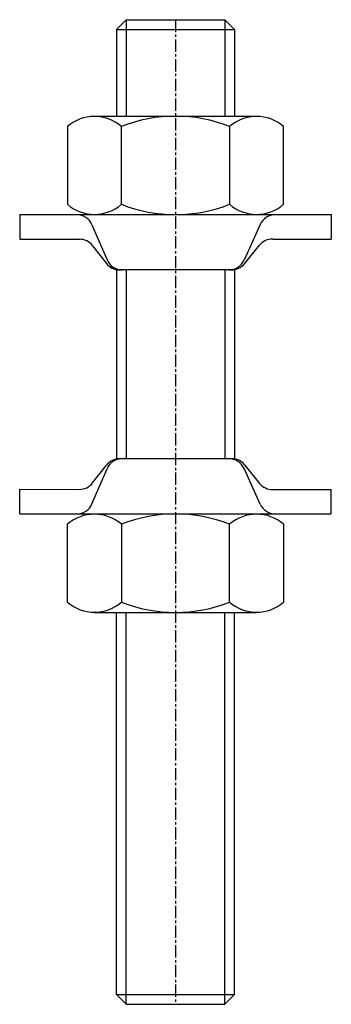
# Model space of a CAD drawing. Extents: x 104.2 to 135.8, y 52.3 to 152.3.
import ezdxf

# ---------------------------------------------------------------- set-up
doc = ezdxf.new("R2010")
doc.units = 0
doc.linetypes.add('CENTER', pattern=[2, 1.25, -0.25, 0.25, -0.25])
doc.layers.get('0').update_dxf_attribs({"linetype": 'CONTINUOUS'})
doc.layers.add('BRAUER-1', color=1, linetype='CENTER')

msp = doc.modelspace()

# ---------------------------------------------------------------- linework, layer by layer
for p, q in [((113.999998, 151.276437), (114.999998, 152.276437)), ((114.999998, 152.276437), (124.999998, 152.276437)), ((114.999998, 152.276437), (114.999998, 142.476437)), ((124.999998, 152.276437), (125.999998, 151.276437)), ((124.999998, 152.276437), (124.999998, 142.476437)), ((113.999998, 151.276437), (125.999998, 151.276437)), ((113.999998, 151.276437), (113.999998, 142.476437)), ((125.999998, 151.276437), (125.999998, 142.476437)), ((111.773998, 142.476437), (128.225998, 142.476437)), ((109.031998, 141.426765), (109.031998, 133.526109)), ((114.515998, 133.526109), (114.515998, 141.426765)), ((125.483998, 141.426765), (125.483998, 133.526108)), ((130.967998, 133.526108), (130.967998, 141.426765)), ((104.199998, 132.476437), (104.203506, 129.97112)), ((104.199998, 132.476437), (135.799998, 132.476437)), ((135.799998, 132.476437), (135.799998, 130)), ((111.524635, 131.448978), (113.057416, 127.890615)), ((128.586504, 131.476933), (126.952007, 127.86266)), ((129.860944, 130), (135.799998, 130)), ((104.203506, 129.97112), (110.24769, 129.979585)), ((111.593399, 129.321445), (112.989557, 127.521298)), ((127.010303, 127.494066), (128.526929, 129.369134)), ((113.999998, 126.89193), (113.999998, 107.660944)), ((125.688543, 126.863156), (114.332885, 126.863156)), ((114.999998, 126.863156), (114.999998, 107.689718)), ((124.999998, 126.863156), (124.999998, 107.689718)), ((125.999998, 126.89193), (125.999998, 107.660944)), ((111.593399, 105.231429), (112.989557, 107.031576)), ((125.688543, 107.689718), (114.332885, 107.689718)), ((127.010303, 107.058808), (128.526929, 105.18374)), ((111.524635, 103.103896), (113.057416, 106.662259)), ((128.586504, 103.075941), (126.952007, 106.690214)), ((104.199998, 102.076437), (104.203506, 104.581754)), ((104.203506, 104.581754), (110.24769, 104.573289)), ((129.860944, 104.552874), (135.799998, 104.552874)), ((135.799998, 102.076437), (135.799998, 104.552874)), ((104.199998, 102.076437), (135.799998, 102.076437)), ((109.031998, 93.126109), (109.031998, 101.026765)), ((114.515998, 101.026765), (114.515998, 93.126109)), ((125.483998, 93.126109), (125.483998, 101.026766)), ((130.967998, 101.026766), (130.967998, 93.126109)), ((111.773998, 92.076437), (128.225998, 92.076437)), ((113.999998, 53.276437), (113.999998, 92.076437)), ((114.999998, 52.276437), (114.999998, 92.076437)), ((124.999998, 52.276437), (124.999998, 92.076437)), ((125.999998, 53.276437), (125.999998, 92.076437)), ((113.999998, 53.276437), (114.999998, 52.276437)), ((113.999998, 53.276437), (125.999998, 53.276437)), ((124.999998, 52.276437), (125.999998, 53.276437)), ((114.999998, 52.276437), (124.999998, 52.276437))]:
    msp.add_line(p, q)
for centre, radius, start, end in [((111.773998, 138.27775), 4.175507, 48.952337, 131.047669), ((119.999998, 127.606085), 14.868942, 68.356986, 111.643014), ((128.225998, 138.27775), 4.175507, 48.952337, 131.047669), ((111.773998, 136.675124), 4.175507, 228.952335, 311.047669), ((119.999998, 147.346788), 14.868942, 248.356984, 291.643014), ((128.225998, 136.675124), 4.175508, 228.952335, 311.04766), ((109.963325, 130.776437), 1.7, 23.30417, 90), ((130.135473, 130.776437), 1.7, 90, 155.665911), ((129.848688, 128.300045), 1.7, 89.586942, 141.032749), ((110.250071, 128.279586), 1.7, 37.796428, 90.080248), ((114.332885, 128.563156), 1.7, 217.796431, 270), ((114.618725, 128.563156), 1.7, 203.304182, 270), ((125.403038, 128.563156), 1.7, 270, 335.665911), ((125.688543, 128.563156), 1.7, 270, 321.032744), ((114.332885, 105.989718), 1.7, 90, 142.203569), ((114.618725, 105.989718), 1.7, 90, 156.695818), ((125.403038, 105.989718), 1.7, 24.334089, 90), ((125.688543, 105.989718), 1.7, 38.967256, 90), ((110.250071, 106.273288), 1.7, 269.919752, 322.203572), ((129.848688, 106.252829), 1.7, 218.967251, 270.413058), ((109.963325, 103.776437), 1.7, 270, 336.69583), ((130.135473, 103.776437), 1.7, 204.334089, 270), ((111.773998, 97.87775), 4.175507, 48.952331, 131.047665), ((119.999998, 87.206086), 14.868942, 68.356986, 111.643016), ((128.225998, 97.87775), 4.175508, 48.95234, 131.047665), ((111.773998, 96.275125), 4.175508, 228.95234, 311.047663), ((119.999998, 106.946789), 14.868942, 248.356986, 291.643014), ((128.225998, 96.275125), 4.175508, 228.95234, 311.047663)]:
    msp.add_arc(centre, radius, start, end)
at = {"layer": 'BRAUER-1'}
msp.add_line((120.000001, 152.276437), (119.999998, 52.276437), dxfattribs=at)

doc.saveas('drawing.dxf')
